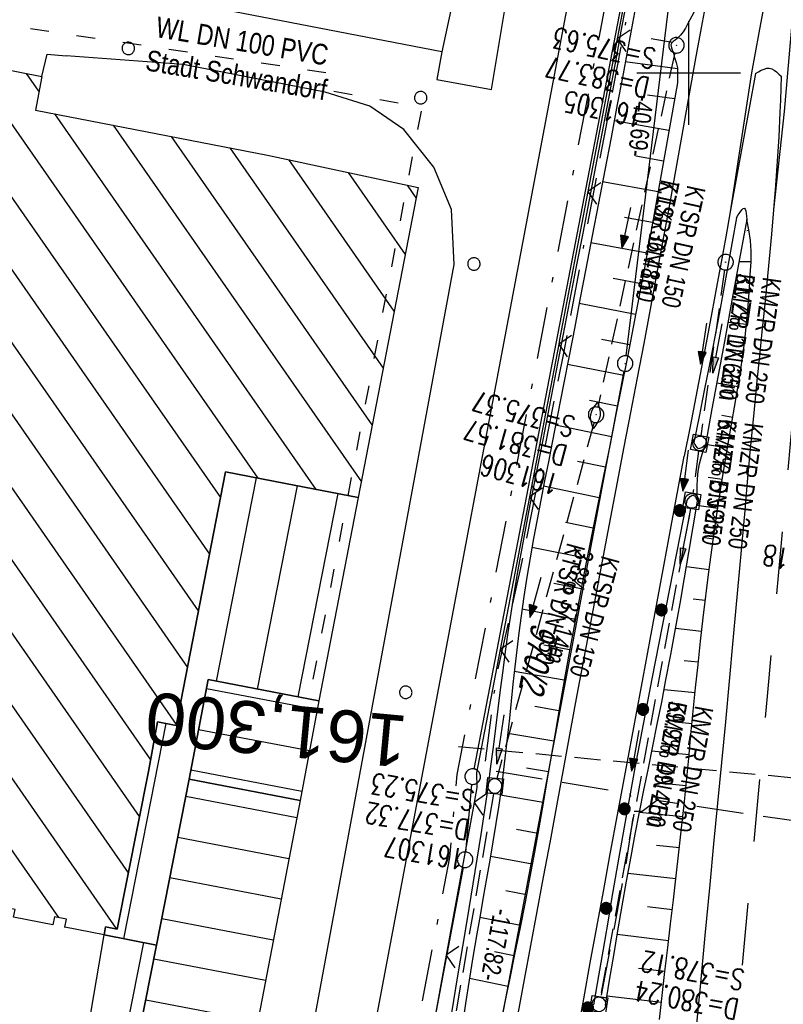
# Model space of a CAD drawing. Extents: x 510932 to 511602, y 463659 to 464636.
# Tile 33 of 81: x 511235 to 511309, y 464210 to 464305. Entities that reach past the tile are written whole.
import ezdxf
from ezdxf.enums import TextEntityAlignment as Align

# ---------------------------------------------------------------- set-up
doc = ezdxf.new("R2010")
doc.units = 0
doc.header["$LTSCALE"] = 10
doc.header["$MEASUREMENT"] = 0
for name, pattern in [('ACAD_ISO03W100', [30, 12, -18]), ('ACAD_ISO16W100', [73, 15, -6.5, 15, -6.5, 15, -7, 1, -7]), ('AUSGEZOGEN', [0]), ('LT00', [0]), ('LT02', [0.4, 0.2, -0.2]), ('LT08', [0.42, 0.2, -0.1, 0.02, -0.1]), ('LT17', [0.15, 0.1, -0.05]), ('STRICHLINIE2', [0.375, 0.25, -0.125])]:
    doc.linetypes.add(name, pattern=pattern)
doc.layers.get('0').update_dxf_attribs({"linetype": 'LT00'})
for name, color, linetype in [('--EK_FBR', 1, 'LT00'), ('--EK_Halt-Pfeil', 4, 'LT00'), ('--EK_Haltung', 7, 'STRICHLINIE2'), ('--EK_Haltung-Text', 140, 'LT00'), ('--EK_Schacht-Text', 5, 'LT00'), ('--EK_ST-93-1', 30, 'LT17'), ('--EL_DFK_AB_L', 21, 'LT00'), ('--EL_DFK_AB_P', 7, 'LT00'), ('--EL_Halt-Pfeil', 4, 'LT00'), ('--EL_Haltung', 182, 'STRICHLINIE2'), ('--EL_Haltung-Text', 182, 'LT00'), ('ABSTAND', 8, 'LT00'), ('BAB-KABEL', 220, 'ACAD_ISO16W100'), ('DFK_AB_L', 21, 'LT00'), ('DFK_AB_P', 7, 'LT00'), ('DFK_BEB_SCHR', 254, 'LT00'), ('DFK_BEBAUUNG', 250, 'LT00'), ('DFK_FLUR_NR', 250, 'LT00'), ('DFK_GZPKT', 250, 'LT00'), ('DFK_KATASTER', 250, 'LT00'), ('DFK_TOPO-ANL', 252, 'LT00'), ('DFK_VERMPKT', 252, 'LT00'), ('GEMEINDEGRENZE', 3, 'LT08'), ('PFEIL', 140, 'AUSGEZOGEN'), ('V104_AFBR_BAB', 250, 'LT00'), ('V104_BGL', 142, 'LT00'), ('V104_BOESCH', 250, 'LT00'), ('V104_BOSCHUNG', 250, 'LT00'), ('V104_GRABEN', 250, 'LT00'), ('V104_KA_MULD', 182, 'LT00'), ('V104_KA_PRUF', 182, 'LT00'), ('V104_LD_MARK', 250, 'LT00'), ('V104_LG_MARK', 250, 'LT02'), ('V104_RASTER', 250, 'LT00'), ('V104_ZAUN', 40, 'LT00'), ('WASSERLTG', 130, 'ACAD_ISO03W100'), ('WASSERLTG_TEXT', 130, 'Continuous')]:
    doc.layers.add(name, color=color, linetype=linetype)
doc.styles.add('Beschrift', font='ARIAL.TTF')
doc.styles.add('Haltungsbeschriftung', font='ARIAL.TTF', dxfattribs={"width": 0.75})
doc.styles.add('schachtbeschriftung', font='romans.shx', dxfattribs={"width": 0.75, "height": 2})
doc.styles.get("Standard").update_dxf_attribs({"font": 'ARIAL.TTF'})
doc.styles.add('Versorgungsltg', font='ARIAL.TTF', dxfattribs={"width": 0.8, "height": 2})

# ---------------------------------------------------------------- blocks, each defined once
blk = doc.blocks.new('SYMB7010')
at = {"color": 0, "linetype": 'ByBlock'}
for points in [[(-0.031408, 0.499213), (-0.093728, 0.49134), (-0.15457, 0.475719), (-0.212975, 0.452595), (-0.268021, 0.422333), (-0.31884, 0.385411), (-0.36463, 0.342411), (-0.40467, 0.29401), (-0.438329, 0.240973), (-0.465074, 0.184136), (-0.484486, 0.124395), (-0.496256, 0.062692), (-0.5002, 0)], [(-0.5002, 0), (-0.496256, -0.062692), (-0.484486, -0.124395), (-0.465075, -0.184136), (-0.438329, -0.240973), (-0.404671, -0.29401), (-0.36463, -0.342411), (-0.31884, -0.385411), (-0.268021, -0.422333), (-0.212975, -0.452595), (-0.154571, -0.475719), (-0.093728, -0.49134), (-0.031408, -0.499213), (0.031408, -0.499213)], [(0.5002, 0), (0.496256, 0.062692), (0.484485, 0.124395), (0.465074, 0.184136), (0.438329, 0.240973), (0.40467, 0.29401), (0.36463, 0.342411), (0.31884, 0.385411), (0.268021, 0.422333), (0.212975, 0.452595), (0.15457, 0.475719), (0.093728, 0.49134), (0.031408, 0.499213), (-0.031408, 0.499213)], [(0.031408, -0.499213), (0.093728, -0.491341), (0.15457, -0.475719), (0.212975, -0.452595), (0.268021, -0.422333), (0.31884, -0.385411), (0.36463, -0.342411), (0.404671, -0.294011), (0.438329, -0.240974), (0.465075, -0.184136), (0.484486, -0.124395), (0.496256, -0.062692), (0.500201, 0)]]:
    blk.add_lwpolyline(points, dxfattribs=at)
blk = doc.blocks.new('SYMB0003')
at = {"color": 0, "linetype": 'ByBlock'}
for p, q in [((-0.015712, 0), (0.010166, 0.012015)), ((0, -0.021257), (-0.015712, 0)), ((0.010166, 0.012015), (0, -0.021257))]:
    blk.add_line(p, q, dxfattribs=at)
for points in [[(-0.031395, 0.499013), (-0.093691, 0.491144), (-0.154509, 0.475528), (-0.21289, 0.452414), (-0.267913, 0.422164), (-0.318712, 0.385257), (-0.364484, 0.342274), (-0.404509, 0.293893), (-0.438154, 0.240877), (-0.464888, 0.184062), (-0.484292, 0.124345), (-0.496058, 0.062667), (-0.5, 0)], [(-0.5, 0), (-0.496058, -0.062667), (-0.484292, -0.124345), (-0.464888, -0.184062), (-0.438154, -0.240877), (-0.404509, -0.293893), (-0.364485, -0.342274), (-0.318712, -0.385257), (-0.267914, -0.422164), (-0.21289, -0.452414), (-0.154509, -0.475529), (-0.093691, -0.491144), (-0.031395, -0.499014), (0.031395, -0.499014)], [(0.5, 0), (0.496057, 0.062667), (0.484292, 0.124345), (0.464888, 0.184062), (0.438153, 0.240877), (0.404509, 0.293893), (0.364484, 0.342274), (0.318712, 0.385257), (0.267913, 0.422164), (0.21289, 0.452414), (0.154509, 0.475528), (0.093691, 0.491144), (0.031395, 0.499013), (-0.031395, 0.499013)], [(0.031395, -0.499014), (0.093691, -0.491144), (0.154509, -0.475529), (0.21289, -0.452414), (0.267914, -0.422164), (0.318712, -0.385257), (0.364485, -0.342274), (0.404509, -0.293893), (0.438154, -0.240877), (0.464889, -0.184062), (0.484292, -0.124345), (0.496058, -0.062667), (0.5, 0)]]:
    blk.add_lwpolyline(points, dxfattribs=at)
blk = doc.blocks.new('Pfreil3')
at = {"layer": 'PFEIL'}
blk.add_hatch(color=256, dxfattribs=at).paths.add_polyline_path([(-1.549, 0.273), (-1.549, -0.273), (0, 0)])
for p, q in [((-1.549, 0), (-4.831, 0)), ((-1.549, -0.273), (-1.549, 0.273)), ((-1.549, 0.273), (0, 0)), ((0, 0), (-1.549, -0.273))]:
    blk.add_line(p, q, dxfattribs=at)
blk = doc.blocks.new('SYMB0024')
at = {"color": 0, "linetype": 'ByBlock'}
for p, q in [((-0.5, 0.5), (0, 0)), ((0, 0), (0.5, 0.5))]:
    blk.add_line(p, q, dxfattribs=at)
blk = doc.blocks.new('SYMB0031')
at = {"color": 0, "linetype": 'ByBlock'}
for p, q in [((-0.488994, -0.094378), (-0.488994, 0.094378)), ((-0.468994, -0.167624), (-0.468994, 0.167624)), ((-0.448994, -0.219437), (-0.448994, 0.219437)), ((-0.428994, -0.252911), (-0.428994, 0.252911)), ((-0.408994, -0.286386), (-0.408994, 0.286386)), ((-0.388994, -0.311651), (-0.388994, 0.311651)), ((-0.368994, -0.334543), (-0.368994, 0.334543)), ((-0.348993, -0.357434), (-0.348994, 0.357434)), ((-0.328993, -0.374586), (-0.328994, 0.374586)), ((-0.308993, -0.390535), (-0.308994, 0.390535)), ((-0.288993, -0.406485), (-0.288994, 0.406485)), ((-0.268993, -0.42076), (-0.268994, 0.42076)), ((-0.248994, -0.431522), (-0.248994, 0.431523)), ((-0.228994, -0.442285), (-0.228994, 0.442285)), ((-0.208994, -0.453047), (-0.208994, 0.453047)), ((-0.188993, -0.462207), (-0.188994, 0.462207)), ((-0.168994, -0.468705), (-0.168994, 0.468705)), ((-0.148994, -0.475204), (-0.148994, 0.475204)), ((-0.128994, -0.481702), (-0.128994, 0.481702)), ((-0.108994, -0.487771), (-0.108994, 0.487771)), ((-0.088993, -0.49048), (-0.088994, 0.49048)), ((-0.068994, -0.493189), (-0.068994, 0.493189)), ((-0.048994, -0.495898), (-0.048994, 0.495898)), ((-0.028994, -0.498608), (-0.028994, 0.498608)), ((-0.008994, -0.498893), (-0.008994, 0.498893)), ((0.011006, -0.497995), (0.011006, 0.497995)), ((0.031006, -0.497096), (0.031006, 0.497096)), ((0.051006, -0.496198), (0.051006, 0.496198)), ((0.071006, -0.494587), (0.071006, 0.494587)), ((0.091006, -0.490022), (0.091006, 0.490022)), ((0.111006, -0.485457), (0.111006, 0.485457)), ((0.131006, -0.480892), (0.131006, 0.480892)), ((0.151006, -0.476327), (0.151006, 0.476328)), ((0.171006, -0.468476), (0.171006, 0.468477)), ((0.191006, -0.459928), (0.191006, 0.459928)), ((0.211006, -0.45138), (0.211006, 0.45138)), ((0.231006, -0.442831), (0.231006, 0.442831)), ((0.251007, -0.431009), (0.251006, 0.431009)), ((0.271006, -0.417807), (0.271006, 0.417807)), ((0.291007, -0.404605), (0.291006, 0.404605)), ((0.311006, -0.391403), (0.311006, 0.391403)), ((0.331006, -0.372499), (0.331006, 0.3725)), ((0.351007, -0.353377), (0.351006, 0.353378)), ((0.371006, -0.334256), (0.371006, 0.334256)), ((0.391006, -0.309052), (0.391006, 0.309052)), ((0.411006, -0.281524), (0.411006, 0.281524)), ((0.431006, -0.252748), (0.431006, 0.252749)), ((0.451006, -0.211218), (0.451006, 0.211219)), ((0.471006, -0.165218), (0.471006, 0.165219)), ((0.491006, -0.09275), (0.491006, 0.092751))]:
    blk.add_line(p, q, dxfattribs=at)
for points in [[(-0.031395, 0.499013), (-0.093691, 0.491144), (-0.154509, 0.475528), (-0.21289, 0.452414), (-0.267913, 0.422164), (-0.318712, 0.385257), (-0.364484, 0.342274), (-0.404509, 0.293893), (-0.438154, 0.240877), (-0.464888, 0.184062), (-0.484292, 0.124345), (-0.496058, 0.062667), (-0.5, 0)], [(-0.5, 0), (-0.496058, -0.062667), (-0.484292, -0.124345), (-0.464888, -0.184062), (-0.438154, -0.240877), (-0.404509, -0.293893), (-0.364485, -0.342274), (-0.318712, -0.385257), (-0.267914, -0.422164), (-0.21289, -0.452414), (-0.154509, -0.475529), (-0.093691, -0.491144), (-0.031395, -0.499014), (0.031395, -0.499014)], [(0.5, 0), (0.496057, 0.062667), (0.484292, 0.124345), (0.464888, 0.184062), (0.438153, 0.240877), (0.404509, 0.293893), (0.364484, 0.342274), (0.318712, 0.385257), (0.267913, 0.422164), (0.21289, 0.452414), (0.154509, 0.475528), (0.093691, 0.491144), (0.031395, 0.499013), (-0.031395, 0.499013)], [(0.031395, -0.499014), (0.093691, -0.491144), (0.154509, -0.475529), (0.21289, -0.452414), (0.267914, -0.422164), (0.318712, -0.385257), (0.364485, -0.342274), (0.404509, -0.293893), (0.438154, -0.240877), (0.464889, -0.184062), (0.484292, -0.124345), (0.496058, -0.062667), (0.5, 0)]]:
    blk.add_lwpolyline(points, dxfattribs=at)
blk = doc.blocks.new('SYMB1210')
at = {"color": 0, "linetype": 'ByBlock'}
blk.add_line((0.018815, -0.179014), (0.055623, -0.17119), dxfattribs=at)
for points in [[(-0.2, -0.2), (-0.2, 0.2), (0.2, 0.2), (0.2, -0.2), (-0.2, -0.2)], [(0.018815, 0.179014), (-0.018815, 0.179014), (-0.055623, 0.17119), (-0.09, 0.155885), (-0.120444, 0.133766), (-0.145623, 0.105801), (-0.164438, 0.073213), (-0.176067, 0.037424), (-0.18, 0)], [(-0.18, 0), (-0.176067, -0.037424), (-0.164438, -0.073213), (-0.145623, -0.105801), (-0.120444, -0.133766), (-0.09, -0.155885), (-0.055623, -0.17119), (-0.018815, -0.179014), (0.018815, -0.179014)], [(0.18, 0), (0.176067, 0.037424), (0.164438, 0.073213), (0.145623, 0.105801), (0.120444, 0.133766), (0.09, 0.155885), (0.055623, 0.17119), (0.018815, 0.179014)], [(0.055623, -0.17119), (0.09, -0.155885), (0.120444, -0.133766), (0.145623, -0.105801), (0.164438, -0.073213), (0.176067, -0.037424), (0.18, 0)]]:
    blk.add_lwpolyline(points, dxfattribs=at)
blk = doc.blocks.new('SYMB0070')
at = {"color": 0, "linetype": 'ByBlock'}
for p, q in [((-0.5, 0), (0.2, 0)), ((0.5, 0), (0.2, 0.1)), ((0.2, 0.1), (0.2, 0)), ((0.468, 0), (0.21, 0.086)), ((0.21, 0.086), (0.21, -0.086)), ((0.21, -0.086), (0.468, 0)), ((0.22, -0.072), (0.437, 0)), ((0.23, -0.058), (0.405, 0)), ((0.24, -0.045), (0.374, 0)), ((0.342, 0), (0.25, 0.031)), ((0.25, 0.031), (0.25, -0.031)), ((0.25, -0.031), (0.342, 0)), ((0.26, -0.017), (0.31, 0)), ((0.27, -0.003), (0.279, 0))]:
    blk.add_line(p, q, dxfattribs=at)
for points in [[(0.2, 0), (0.2, -0.1), (0.5, 0)], [(0.437, 0), (0.22, 0.072), (0.22, -0.072)], [(0.405, 0), (0.23, 0.058), (0.23, -0.058)], [(0.374, 0), (0.24, 0.045), (0.24, -0.045)], [(0.31, 0), (0.26, 0.017), (0.26, -0.017)], [(0.279, 0), (0.27, 0.003), (0.27, -0.003)]]:
    blk.add_lwpolyline(points, dxfattribs=at)

msp = doc.modelspace()

# ---------------------------------------------------------------- linework, layer by layer
at = {"layer": '--EK_FBR'}
for points in [[(511301.784, 464307.485), (511301.203, 464304.358), (511300.629, 464301.23), (511300.105, 464298.337), (511299.587, 464295.443), (511299.071, 464292.548), (511298.555, 464289.653), (511298.036, 464286.759), (511297.512, 464283.866), (511296.901, 464280.539), (511296.281, 464277.214), (511295.654, 464273.89), (511295.023, 464270.567), (511294.388, 464267.245), (511293.751, 464263.923), (511292.969, 464259.844), (511292.189, 464255.764), (511291.412, 464251.684), (511290.64, 464247.602), (511289.874, 464243.52), (511289.219, 464239.998), (511288.568, 464236.476), (511287.919, 464232.953), (511287.271, 464229.43), (511286.621, 464225.908), (511285.968, 464222.386), (511285.353, 464219.093), (511284.736, 464215.8), (511284.119, 464212.507), (511283.504, 464209.213)], [(511306.449, 464299.938), (511306.72, 464300.105), (511306.989, 464300.257), (511307.254, 464300.376), (511307.514, 464300.448), (511307.767, 464300.456), (511308.007, 464300.392), (511308.24, 464300.266), (511308.467, 464300.095), (511308.691, 464299.892), (511308.914, 464299.675)], [(511306.449, 464299.938), (511305.834, 464296.605), (511305.221, 464293.271), (511304.609, 464289.937), (511304, 464286.603)], [(511308.914, 464299.675), (511308.876, 464298.516), (511308.835, 464297.357), (511308.789, 464296.198), (511308.674, 464293.84), (511308.531, 464291.485), (511308.364, 464289.13), (511308.177, 464286.777)], [(511304, 464286.603), (511303.558, 464284.174), (511303.116, 464281.745), (511302.673, 464279.316), (511302.226, 464276.888), (511301.773, 464274.461), (511301.229, 464271.595), (511300.678, 464268.73), (511300.122, 464265.866), (511299.563, 464263.003)], [(511308.177, 464286.777), (511307.972, 464284.425), (511307.753, 464282.074), (511307.523, 464279.723), (511307.287, 464277.373), (511307.047, 464275.024), (511306.806, 464272.674), (511306.569, 464270.324), (511306.262, 464267.188), (511305.964, 464264.051), (511305.674, 464260.915), (511305.39, 464257.778), (511305.108, 464254.64), (511304.828, 464251.503), (511304.547, 464248.366), (511304.262, 464245.229), (511303.899, 464241.302), (511303.529, 464237.375), (511303.154, 464233.448), (511302.776, 464229.522), (511302.397, 464225.595), (511302.019, 464221.669), (511301.549, 464216.762), (511301.082, 464211.854), (511300.615, 464206.947)], [(511289.299, 464207.517), (511289.875, 464210.664), (511290.505, 464214.108), (511291.135, 464217.553), (511291.767, 464220.997), (511292.401, 464224.44), (511293.198, 464228.747), (511293.998, 464233.053), (511294.798, 464237.359), (511295.598, 464241.665), (511296.274, 464245.313), (511296.948, 464248.962), (511297.624, 464252.61), (511298.301, 464256.258), (511298.982, 464259.906), (511299.272, 464261.455), (511299.563, 464263.003)]]:
    msp.add_lwpolyline(points, dxfattribs=at)
at = {"layer": '--EK_Haltung'}
for p, q in [((511298.655, 464301.93), (511291.223, 464267.745)), ((511303.446, 464280.99), (511301.156, 464264.988)), ((511290.867, 464266.288), (511281.489, 464231.909)), ((511300.949, 464263.503), (511300.396, 464259.446)), ((511300.159, 464257.965), (511291.467, 464210.854)), ((511281.165, 464230.446), (511270.707, 464169.702))]:
    msp.add_line(p, q, dxfattribs=at)
at = {"layer": '--EK_ST-93-1', "ltscale": 2.5}
msp.add_line((511317.611, 464231.258), (511277.774, 464234.973), dxfattribs=at)
at = {"layer": '--EL_DFK_AB_L'}
for p, q in [((511293.951, 464272.694), (511298.709, 464311.595)), ((511293.721, 464271.213), (511272.169, 464156.907))]:
    msp.add_line(p, q, dxfattribs=at)
at = {"layer": '--EL_Haltung'}
for p, q in [((511298.655, 464301.93), (511291.223, 464267.745)), ((511303.446, 464280.99), (511301.156, 464264.988)), ((511290.867, 464266.288), (511281.489, 464231.909)), ((511300.949, 464263.503), (511300.396, 464259.446)), ((511300.159, 464257.965), (511291.467, 464210.854)), ((511281.165, 464230.446), (511270.707, 464169.702))]:
    msp.add_line(p, q, dxfattribs=at)
at = {"layer": 'BAB-KABEL', "ltscale": 0.03, "flags": 128}
for points in [[(511317.465, 464607.329), (511317.473, 464606.228), (511316.723, 464592.274), (511316.629, 464590.682), (511316.534, 464580.247), (511316.816, 464565.638), (511316.264, 464552.985), (511315.796, 464537.2), (511315.445, 464531.469), (511315.327, 464529.598), (511314.626, 464523.401), (511311.802, 464485.481), (511308.492, 464450.379), (511305.835, 464420.717), (511305.165, 464407.759), (511306.652, 464404.454), (511304.998, 464384.959), (511303.841, 464369.925), (511300.645, 464352.334), (511298.282, 464339.432), (511296.682, 464319.532), (511291.988, 464294.764), (511287.949, 464273.112), (511283.781, 464252.255), (511281.435, 464241.806), (511280.264, 464232.828), (511294.327, 464230.457), (511294.717, 464228.766), (511293.726, 464222.49), (511287.744, 464190.703), (511285.096, 464177.547), (511281.462, 464159.476), (511275.729, 464140.751), (511269.413, 464120.985), (511266.044, 464112.943), (511255.375, 464088.861), (511267.408, 464079.396), (511265.737, 464047.875), (511262.919, 464020.572), (511259.715, 463994.299), (511255.362, 463960.849), (511252.282, 463940.059), (511247.673, 463921.512), (511241.775, 463907.503), (511231.564, 463882.874), (511247.706, 463873.301), (511242.799, 463840.155), (511239.518, 463814.195), (511229.003, 463807.426), (511220.359, 463795.988), (511228.062, 463774.69), (511221.047, 463738.687), (511215.668, 463709.215), (511211.017, 463688.301)], [(511294.717, 464228.766), (511295.5, 464228.766), (511296.931, 464229.807), (511332.093, 464224.602), (511332.287, 464227.947)]]:
    msp.add_lwpolyline(points, dxfattribs=at)
at = {"layer": 'DFK_AB_L'}
for p, q in [((511293.951, 464272.694), (511298.709, 464311.595)), ((511293.721, 464271.213), (511272.169, 464156.907))]:
    msp.add_line(p, q, dxfattribs=at)
at = {"layer": 'DFK_BEB_SCHR'}
for p, q in [((511177.196, 464307.64), (511239.212, 464218.488)), ((511244.853, 464217.384), (511182.544, 464306.957)), ((511188.174, 464305.868), (511245.951, 464222.809)), ((511247.035, 464228.255), (511193.804, 464304.779)), ((511199.434, 464303.689), (511248.103, 464233.724)), ((511250.603, 464237.136), (511205.065, 464302.6)), ((511210.696, 464301.51), (511251.668, 464242.61)), ((511252.733, 464248.083), (511216.326, 464300.421)), ((511230.834, 464300.578), (511258.444, 464260.887)), ((511221.956, 464299.331), (511253.797, 464253.557)), ((511237.334, 464298.239), (511236.147, 464299.944)), ((511254.862, 464259.031), (511227.587, 464298.241)), ((511264.069, 464259.805), (511238.858, 464296.047)), ((511244.491, 464294.954), (511268.424, 464260.549)), ((511269.483, 464266.031), (511250.123, 464293.861)), ((511255.756, 464292.769), (511270.542, 464271.514)), ((511271.601, 464276.996), (511261.422, 464291.628)), ((511267.149, 464290.4), (511272.66, 464282.478)), ((511273.719, 464287.96), (511272.876, 464289.172)), ((511254.464, 464241.312), (511258.32, 464260.911)), ((511262.248, 464260.153), (511258.39, 464240.547)), ((511262.317, 464239.783), (511266.177, 464259.403)), ((511264.166, 464238.528), (511253.48, 464240.578)), ((511249.581, 464237.212), (511245.496, 464216.447)), ((511252.733, 464236.648), (511263.42, 464234.598)), ((511262.675, 464230.669), (511251.986, 464232.719)), ((511262.19, 464228.13), (511251.494, 464230.19)), ((511250.722, 464226.265), (511261.437, 464224.201)), ((511260.684, 464220.273), (511249.949, 464222.341)), ((511239.846, 464217.576), (511239.868, 464217.544)), ((511249.177, 464218.415), (511259.931, 464216.344)), ((511247.412, 464216.08), (511239.796, 464177.334)), ((511259.178, 464212.416), (511248.406, 464214.491)), ((511247.635, 464210.565), (511258.425, 464208.487))]:
    msp.add_line(p, q, dxfattribs=at)
at = {"layer": 'DFK_BEBAUUNG'}
for points in [[(511230.91, 464300.97), (511237.6, 464299.66), (511236.99, 464296.41), (511259.36, 464292.07), (511273.91, 464288.95), (511268.13, 464259.03), (511261.11, 464260.369), (511255.34, 464261.489), (511250.58, 464237.02), (511248.76, 464237.37), (511247.9, 464232.6), (511244.87, 464217.38), (511243.75, 464217.59)], [(511251.82, 464231.85), (511248.67, 464215.839), (511243.61, 464216.81), (511243.75, 464217.59), (511244.87, 464217.38), (511247.9, 464232.6), (511248.76, 464237.37), (511250.58, 464237.02), (511255.34, 464261.489), (511261.11, 464260.369), (511268.13, 464259.03), (511264.33, 464239.39), (511253.65, 464241.47), (511251.82, 464231.85)], [(511262.51, 464229.8), (511251.82, 464231.85), (511253.65, 464241.47), (511264.33, 464239.39), (511262.51, 464229.8)], [(511255.92, 464195.42), (511245.07, 464197.51), (511247.01, 464207.38), (511248.67, 464215.839), (511251.82, 464231.85), (511262.51, 464229.8), (511255.92, 464195.42)], [(511243.75, 464217.59), (511243.61, 464216.81), (511239.84, 464217.55), (511240, 464218.33), (511238.85, 464218.56), (511238.69, 464217.78), (511234.89, 464218.52), (511235.04, 464219.28), (511231.34, 464219.99), (511231.19, 464219.199), (511227.65, 464219.89), (511227.8, 464220.68), (511226.44, 464220.94), (511226.29, 464220.15), (511222.74, 464220.839), (511222.9, 464221.63), (511221.55, 464221.89), (511221.4, 464221.099), (511217.87, 464221.78), (511217.98, 464222.54), (511217.14, 464222.7), (511216.68, 464220.18), (511211.46, 464221.19), (511209.07, 464208.86)], [(511247.01, 464207.38), (511245.07, 464197.51), (511242.99, 464186.699), (511253.69, 464184.63), (511251.75, 464174.83), (511240.72, 464176.799), (511237.16, 464178.859), (511243.61, 464216.81), (511248.67, 464215.839), (511247.01, 464207.38)]]:
    msp.add_lwpolyline(points, dxfattribs=at)
at = {"layer": 'DFK_KATASTER'}
for p, q in [((511279.302, 464232.826), (511294.505, 464311.781)), ((511278.498, 464224.816), (511279.092, 464231.343)), ((511266.39, 464160.417), (511278.291, 464223.333))]:
    msp.add_line(p, q, dxfattribs=at)
at = {"layer": 'DFK_TOPO-ANL'}
for p, q in [((511289.16, 464311.19), (511260.78, 464160.82)), ((511280.97, 464298.39), (511283.14, 464311.45)), ((511276.18, 464302.03), (511250.7, 464306.959)), ((511277.24, 464306.97), (511276.18, 464302.03)), ((511237.6, 464299.66), (511238.14, 464301.82)), ((511238.14, 464301.82), (511239.96, 464301.64)), ((511251.24, 464300.81), (511239.96, 464301.64)), ((511276.18, 464302.03), (511275.7, 464299.379)), ((511264.93, 464298.15), (511251.24, 464300.81)), ((511275.7, 464299.379), (511280.97, 464298.39)), ((511269.25, 464296.78), (511264.93, 464298.15)), ((511272.51, 464294.53), (511269.25, 464296.78)), ((511275.42, 464290.91), (511272.51, 464294.53)), ((511277.11, 464286.81), (511275.42, 464290.91)), ((511277.37, 464281.509), (511277.11, 464286.81)), ((511255.1, 464160.98), (511277.37, 464281.509))]:
    msp.add_line(p, q, dxfattribs=at)
at = {"layer": 'GEMEINDEGRENZE', "ltscale": 2.5, "flags": 128}
msp.add_lwpolyline([(510955.418, 463956.46), (510984.643, 463964.401), (511022.61, 463976.051), (511115.765, 464006.067), (511125.119, 464006.189), (511127.972, 464006.232), (511141.821, 464068.669), (511147.251, 464110.787), (511145.826, 464126.184), (511140.364, 464140.309), (511125.905, 464157.166), (511130.198, 464162.429), (511147.669, 464187.979), (511163.304, 464175.908), (511220.322, 464139.483), (511221.496, 464133.768), (511224.292, 464132.831), (511228.083, 464132.209), (511231.987, 464131.836), (511235.827, 464131.654), (511239.611, 464132.102), (511243.389, 464132.873), (511247.049, 464134.051), (511250.592, 464135.658), (511254.009, 464137.449), (511257.11, 464139.688), (511260.042, 464142.214), (511262.731, 464144.97), (511265.043, 464148.031), (511267.093, 464151.319), (511268.83, 464154.726), (511269.658, 464157.276), (511264.514, 464158.57), (511276.943, 464224.277), (511277.673, 464232.3), (511293.146, 464312.658), (511294.667, 464320.83), (511298.569, 464352.138), (511300.855, 464378.237), (511302.403, 464397.081), (511302.932, 464407.141), (511302.953, 464407.635), (511306.996, 464455.436), (511309.133, 464480.689), (511312.442, 464550.532), (511314.022, 464582.963), (511327.222, 464590.538), (511358.906, 464589.094), (511362.89, 464579.068), (511451.194, 464578.849), (511502.173, 464571.933), (511508.943, 464570.82), (511599.854, 464555.961)], dxfattribs=at)
at = {"layer": 'V104_AFBR_BAB'}
for points in [[(511301.784, 464307.485), (511301.203, 464304.358), (511300.629, 464301.23), (511300.105, 464298.337), (511299.587, 464295.443), (511299.071, 464292.548), (511298.555, 464289.653), (511298.036, 464286.759), (511297.512, 464283.866), (511296.901, 464280.539), (511296.281, 464277.214), (511295.654, 464273.89), (511295.023, 464270.567), (511294.388, 464267.245), (511293.751, 464263.923), (511292.969, 464259.844), (511292.189, 464255.764), (511291.412, 464251.684), (511290.64, 464247.602), (511289.874, 464243.52), (511289.219, 464239.998), (511288.568, 464236.476), (511287.919, 464232.953), (511287.271, 464229.43), (511286.621, 464225.908), (511285.968, 464222.386), (511285.353, 464219.093), (511284.736, 464215.8), (511284.119, 464212.507), (511283.504, 464209.213)], [(511306.449, 464299.938), (511306.72, 464300.105), (511306.989, 464300.257), (511307.254, 464300.376), (511307.514, 464300.448), (511307.767, 464300.456), (511308.007, 464300.392), (511308.24, 464300.266), (511308.467, 464300.095), (511308.691, 464299.892), (511308.914, 464299.675)], [(511306.449, 464299.938), (511305.834, 464296.605), (511305.221, 464293.271), (511304.609, 464289.937), (511304, 464286.603)], [(511308.914, 464299.675), (511308.876, 464298.516), (511308.835, 464297.357), (511308.789, 464296.198), (511308.674, 464293.84), (511308.531, 464291.485), (511308.364, 464289.13), (511308.177, 464286.777)], [(511308.177, 464286.777), (511307.972, 464284.425), (511307.753, 464282.074), (511307.523, 464279.723), (511307.287, 464277.373), (511307.047, 464275.024), (511306.806, 464272.674), (511306.569, 464270.324), (511306.262, 464267.188), (511305.964, 464264.051), (511305.674, 464260.915), (511305.39, 464257.778), (511305.108, 464254.64), (511304.828, 464251.503), (511304.547, 464248.366), (511304.262, 464245.229), (511303.899, 464241.302), (511303.529, 464237.375), (511303.154, 464233.448), (511302.776, 464229.522), (511302.397, 464225.595), (511302.019, 464221.669), (511301.549, 464216.762), (511301.082, 464211.854), (511300.615, 464206.947)]]:
    msp.add_lwpolyline(points, dxfattribs=at)
at = {"layer": 'V104_AFBR_BAB', "color": 2}
msp.add_lwpolyline([(511304, 464286.603), (511303.558, 464284.174), (511303.116, 464281.745), (511302.673, 464279.316), (511302.226, 464276.888), (511301.773, 464274.461), (511301.229, 464271.595), (511300.678, 464268.73), (511300.122, 464265.866), (511299.563, 464263.003)], dxfattribs=at)
at = {"layer": 'V104_BGL'}
msp.add_lwpolyline([(511289.299, 464207.517), (511289.875, 464210.664), (511290.505, 464214.108), (511291.135, 464217.553), (511291.767, 464220.997), (511292.401, 464224.44), (511293.198, 464228.747), (511293.998, 464233.053), (511294.798, 464237.359), (511295.598, 464241.665), (511296.274, 464245.313), (511296.948, 464248.962), (511297.624, 464252.61), (511298.301, 464256.258), (511298.982, 464259.906), (511299.272, 464261.455), (511299.563, 464263.003)], dxfattribs=at)
at = {"layer": 'V104_BOESCH'}
for points in [[(511300.511, 464305.882), (511299.868, 464304.695), (511299.667, 464304.323), (511299.451, 464303.968), (511299.206, 464303.646), (511299.046, 464303.48), (511298.869, 464303.323), (511298.674, 464303.167), (511298.504, 464303.032), (511298.36, 464302.886), (511298.282, 464302.722), (511298.288, 464302.569), (511298.339, 464302.406), (511298.407, 464302.241), (511298.498, 464301.99), (511298.57, 464301.745), (511298.634, 464301.501), (511298.771, 464300.997), (511298.914, 464300.486), (511298.912, 464299.048), (511296.234, 464284.048), (511295.714, 464281.18), (511295.181, 464278.314), (511294.636, 464275.451), (511294.08, 464272.589), (511293.517, 464269.729), (511292.948, 464266.87), (511292.374, 464264.012), (511291.79, 464261.117), (511291.207, 464258.221), (511290.628, 464255.325), (511290.055, 464252.428), (511289.491, 464249.529), (511288.941, 464246.627), (511288.406, 464243.723), (511287.984, 464241.358), (511287.571, 464238.992), (511287.164, 464236.624), (511286.76, 464234.256), (511286.357, 464231.888), (511285.949, 464229.521), (511285.536, 464227.154), (511285.113, 464224.79), (511284.677, 464222.428), (511284.209, 464219.979), (511283.728, 464217.532), (511283.237, 464215.087), (511282.74, 464212.643), (511282.24, 464210.2), (511281.742, 464207.756)], [(511297.183, 464208.668), (511297.438, 464210.977), (511297.701, 464213.284), (511297.971, 464215.59), (511298.243, 464217.897), (511298.516, 464220.203), (511298.785, 464222.509), (511299.049, 464224.817), (511299.303, 464227.125), (511299.54, 464229.379), (511299.769, 464231.634), (511299.992, 464233.889), (511300.213, 464236.145), (511300.434, 464238.401), (511300.659, 464240.656), (511300.89, 464242.91), (511301.131, 464245.163), (511301.385, 464247.415), (511301.934, 464251.868), (511302.545, 464256.314), (511303.22, 464260.751), (511303.96, 464265.18), (511304.187, 464266.469), (511304.415, 464267.758), (511304.64, 464269.048), (511304.856, 464270.338), (511305.06, 464271.63), (511305.247, 464272.924), (511305.412, 464274.22), (511305.548, 464275.473), (511305.663, 464276.728), (511305.762, 464277.985), (511305.848, 464279.243), (511305.927, 464280.503), (511306.001, 464281.763), (511306.01, 464282.796), (511305.944, 464283.828), (511305.803, 464284.851), (511305.588, 464285.862)], [(511290.799, 464265.647), (511290.678, 464266.005), (511290.581, 464266.359), (511290.528, 464266.706), (511290.544, 464267.041), (511290.638, 464267.351), (511290.795, 464267.65), (511290.994, 464267.942), (511291.214, 464268.23)], [(511290.799, 464265.647), (511291.028, 464265.963), (511291.233, 464266.283), (511291.391, 464266.609), (511291.476, 464266.946), (511291.478, 464267.258), (511291.422, 464267.577), (511291.328, 464267.902), (511291.214, 464268.23)], [(511300.853, 464258.663), (511300.824, 464259.144), (511300.802, 464259.625), (511300.795, 464260.107), (511300.825, 464260.834), (511300.907, 464261.557), (511301.041, 464262.271), (511301.16, 464262.746), (511301.297, 464263.215), (511301.446, 464263.682), (511301.601, 464264.147)]]:
    msp.add_lwpolyline(points, dxfattribs=at)
at = {"layer": 'V104_BOSCHUNG'}
for p, q in [((511298.41, 464302.943), (511296.378, 464303.279)), ((511298.914, 464300.409), (511293.87, 464301.061)), ((511298.638, 464297.502), (511296.027, 464297.852)), ((511298.088, 464294.433), (511292.814, 464295.391)), ((511297.561, 464291.48), (511294.908, 464291.961)), ((511297.034, 464288.526), (511291.69, 464289.497)), ((511296.506, 464285.573), (511293.815, 464286.062)), ((511305.812, 464284.794), (511305.596, 464284.758)), ((511295.977, 464282.62), (511290.555, 464283.605)), ((511306.001, 464281.775), (511304.839, 464281.762)), ((511295.433, 464279.659), (511292.711, 464280.164)), ((511305.814, 464278.727), (511305.059, 464278.786)), ((511294.875, 464276.701), (511289.427, 464277.733)), ((511305.571, 464275.716), (511303.765, 464275.899)), ((511294.306, 464273.745), (511291.585, 464274.271)), ((511305.216, 464272.703), (511304.222, 464272.839)), ((511293.727, 464270.79), (511288.3, 464271.861)), ((511304.753, 464269.716), (511302.689, 464270.046)), ((511293.141, 464267.837), (511290.437, 464268.382)), ((511304.237, 464266.749), (511303.192, 464266.928)), ((511292.55, 464264.885), (511287.161, 464265.992)), ((511303.722, 464263.793), (511301.603, 464264.157)), ((511291.957, 464261.944), (511289.268, 464262.497)), ((511301.883, 464260.983), (511303.23, 464260.806)), ((511291.365, 464259.003), (511285.996, 464260.106)), ((511302.791, 464257.971), (511300.785, 464258.26)), ((511290.777, 464256.072), (511288.1, 464256.611)), ((511302.36, 464255.008), (511301.32, 464255.152)), ((511290.195, 464253.14), (511284.874, 464254.19)), ((511301.957, 464252.042), (511299.772, 464252.331)), ((511289.622, 464250.206), (511286.994, 464250.714)), ((511301.583, 464249.078), (511300.419, 464249.219)), ((511289.062, 464247.269), (511283.909, 464248.245)), ((511301.236, 464246.106), (511298.726, 464246.396)), ((511288.517, 464244.33), (511286.017, 464244.793)), ((511300.914, 464243.137), (511299.547, 464243.281)), ((511287.991, 464241.397), (511283.177, 464242.249)), ((511300.609, 464240.162), (511297.614, 464240.46)), ((511287.478, 464238.452), (511285.169, 464238.851)), ((511300.314, 464237.184), (511298.672, 464237.339)), ((511286.973, 464235.505), (511282.545, 464236.25)), ((511300.022, 464234.198), (511296.435, 464234.537)), ((511286.469, 464232.547), (511284.337, 464232.906)), ((511299.726, 464231.204), (511297.783, 464231.396)), ((511285.96, 464229.581), (511281.813, 464230.299)), ((511299.418, 464228.21), (511295.252, 464228.641)), ((511285.441, 464226.617), (511283.401, 464226.979)), ((511299.093, 464225.209), (511296.888, 464225.457)), ((511284.903, 464223.647), (511280.87, 464224.4)), ((511298.752, 464222.218), (511294.134, 464222.757)), ((511284.346, 464220.69), (511282.35, 464221.072)), ((511298.401, 464219.229), (511296.006, 464219.518)), ((511283.768, 464217.737), (511279.835, 464218.508)), ((511298.049, 464216.25), (511293.102, 464216.848)), ((511283.176, 464214.787), (511281.255, 464215.172)), ((511297.701, 464213.28), (511295.151, 464213.578)), ((511282.575, 464211.838), (511278.859, 464212.602)), ((511297.363, 464210.31), (511292.106, 464210.904))]:
    msp.add_line(p, q, dxfattribs=at)
at = {"layer": 'V104_GRABEN'}
for points in [[(511295.054, 464307.406), (511294.565, 464304.793), (511294.08, 464302.179), (511293.595, 464299.565), (511293.108, 464296.951), (511292.509, 464293.778), (511291.903, 464290.605), (511291.293, 464287.434), (511290.682, 464284.263), (511290.071, 464281.092), (511289.535, 464278.298), (511289, 464275.505), (511288.464, 464272.711), (511287.925, 464269.918), (511287.383, 464267.124), (511286.834, 464264.332), (511286.466, 464262.479), (511286.099, 464260.627), (511285.735, 464258.773), (511285.378, 464256.919), (511285.032, 464255.063), (511284.7, 464253.204), (511284.385, 464251.343), (511284.091, 464249.479), (511283.821, 464247.612), (511283.606, 464245.968), (511283.408, 464244.321), (511283.223, 464242.673), (511283.046, 464241.024), (511282.874, 464239.373), (511282.702, 464237.723), (511282.526, 464236.073), (511282.341, 464234.425), (511282.144, 464232.778), (511281.93, 464231.134), (511281.675, 464229.352), (511281.399, 464227.573), (511281.108, 464225.796), (511280.804, 464224.021), (511280.494, 464222.247), (511280.18, 464220.473), (511279.869, 464218.699), (511279.563, 464216.923), (511279.191, 464214.68), (511278.832, 464212.435), (511278.484, 464210.188), (511278.142, 464207.941)], [(511277.105, 464209.093), (511277.773, 464213.052), (511278.438, 464217.013), (511278.833, 464219.382), (511279.223, 464221.752), (511279.605, 464224.123), (511279.976, 464226.496), (511280.332, 464228.871), (511280.67, 464231.248), (511280.919, 464233.092), (511281.158, 464234.938), (511281.392, 464236.784), (511281.623, 464238.631), (511281.856, 464240.478), (511282.094, 464242.324), (511282.34, 464244.168), (511282.598, 464246.011), (511282.871, 464247.851), (511283.205, 464249.952), (511283.56, 464252.049), (511283.932, 464254.143), (511284.319, 464256.236), (511284.717, 464258.326), (511285.123, 464260.415), (511285.533, 464262.504), (511285.943, 464264.592), (511286.596, 464267.936), (511287.244, 464271.28), (511287.89, 464274.624), (511288.535, 464277.969), (511289.181, 464281.313), (511289.804, 464284.526), (511290.427, 464287.74), (511291.047, 464290.953), (511291.661, 464294.168), (511292.267, 464297.385), (511292.677, 464299.594), (511293.085, 464301.804), (511293.492, 464304.014), (511293.902, 464306.224)], [(511304.591, 464286.013), (511304.773, 464286.304), (511304.949, 464286.569), (511305.111, 464286.781), (511305.253, 464286.913), (511305.368, 464286.939), (511305.445, 464286.855), (511305.5, 464286.684), (511305.539, 464286.446), (511305.566, 464286.165), (511305.588, 464285.862)], [(511304.591, 464286.013), (511304.178, 464283.685), (511303.762, 464281.357), (511303.341, 464279.03), (511302.914, 464276.704), (511302.477, 464274.38), (511301.991, 464271.864), (511301.495, 464269.351), (511300.992, 464266.839), (511300.486, 464264.327)], [(511305.588, 464285.862), (511304.892, 464282.053), (511304.195, 464278.245), (511303.497, 464274.437), (511302.866, 464271.007), (511302.234, 464267.577), (511301.601, 464264.147)], [(511300.486, 464264.327), (511300.587, 464264.136), (511300.691, 464263.965), (511300.804, 464263.835), (511300.929, 464263.767), (511301.081, 464263.778), (511301.246, 464263.861), (511301.421, 464263.992), (511301.601, 464264.147)], [(511299.804, 464258.741), (511299.124, 464255.301), (511298.446, 464251.862), (511297.771, 464248.421), (511297.099, 464244.98), (511296.432, 464241.538), (511295.882, 464238.675), (511295.339, 464235.81), (511294.803, 464232.944), (511294.276, 464230.076), (511293.76, 464227.207), (511293.256, 464224.335), (511292.907, 464222.299), (511292.562, 464220.262), (511292.218, 464218.225), (511291.874, 464216.188), (511291.526, 464214.152), (511291.171, 464212.117), (511290.807, 464210.083)], [(511291.962, 464210.045), (511292.362, 464212.439), (511292.762, 464214.834), (511293.166, 464217.227), (511293.577, 464219.619), (511293.999, 464222.01), (511294.436, 464224.397), (511294.84, 464226.528), (511295.256, 464228.657), (511295.679, 464230.785), (511296.107, 464232.911), (511296.536, 464235.038), (511296.963, 464237.165), (511297.386, 464239.293), (511297.8, 464241.422), (511298.264, 464243.88), (511298.716, 464246.34), (511299.156, 464248.802), (511299.588, 464251.266), (511300.013, 464253.731), (511300.434, 464256.197), (511300.853, 464258.663)], [(511299.804, 464258.741), (511299.967, 464258.939), (511300.127, 464259.109), (511300.279, 464259.223), (511300.421, 464259.251), (511300.539, 464259.186), (511300.649, 464259.051), (511300.752, 464258.869), (511300.853, 464258.663)]]:
    msp.add_lwpolyline(points, dxfattribs=at)
at = {"layer": 'V104_LD_MARK'}
for points in [[(511312.57, 464336.316), (511311.978, 464332.902), (511311.385, 464329.488), (511310.788, 464326.075), (511310.187, 464322.662), (511309.579, 464319.251), (511308.884, 464315.401), (511308.18, 464311.552), (511307.47, 464307.704), (511306.757, 464303.857), (511306.041, 464300.01), (511304, 464286.603)], [(511312.57, 464336.316), (511311.166, 464318.843), (511309.201, 464296.29), (511308.177, 464286.777)]]:
    msp.add_lwpolyline(points, dxfattribs=at)
at = {"layer": 'V104_LG_MARK', "ltscale": 3, "flags": 128}
msp.add_lwpolyline([(511333.09, 464602.857), (511332.999, 464600.622), (511332.904, 464598.387), (511332.809, 464596.299), (511332.709, 464594.211), (511332.606, 464592.123), (511332.505, 464590.035), (511332.406, 464587.947), (511332.303, 464585.658), (511332.204, 464583.368), (511332.103, 464581.079), (511331.924, 464577.218), (511331.733, 464573.357), (511331.533, 464569.497), (511331.326, 464565.637), (511331.115, 464561.778), (511330.902, 464557.918), (511330.65, 464553.347), (511330.398, 464548.777), (511330.144, 464544.206), (511329.889, 464539.636), (511329.63, 464535.066), (511329.282, 464529.034), (511328.928, 464523.002), (511328.568, 464516.971), (511328.203, 464510.94), (511327.867, 464505.443), (511327.529, 464499.946), (511327.19, 464494.45), (511326.85, 464488.953), (511326.528, 464483.725), (511326.205, 464478.497), (511325.88, 464473.269), (511325.552, 464468.041), (511325.219, 464462.814), (511324.902, 464457.915), (511324.581, 464453.017), (511324.257, 464448.119), (511323.93, 464443.221), (511323.603, 464438.323), (511323.267, 464433.298), (511322.929, 464428.274), (511322.588, 464423.249), (511322.242, 464418.226), (511321.89, 464413.202), (511321.562, 464408.617), (511321.229, 464404.033), (511320.891, 464399.449), (511320.551, 464394.865), (511320.209, 464390.281), (511319.86, 464385.613), (511319.51, 464380.946), (511319.157, 464376.279), (511318.8, 464371.612), (511318.439, 464366.945), (511318.085, 464362.441), (511317.728, 464357.938), (511317.367, 464353.435), (511317.004, 464348.933), (511316.64, 464344.43), (511316.228, 464339.334), (511315.815, 464334.237), (511315.4, 464329.141), (511314.983, 464324.045), (511314.562, 464318.949), (511313.941, 464311.517), (511313.311, 464304.086), (511312.671, 464296.655), (511312.102, 464290.14), (511311.526, 464283.625), (511310.944, 464277.111), (511310.357, 464270.598), (511309.778, 464264.222), (511309.197, 464257.846), (511308.614, 464251.47), (511308.03, 464245.094), (511307.583, 464240.211), (511307.136, 464235.328), (511306.687, 464230.446), (511306.235, 464225.563), (511305.78, 464220.681), (511305.308, 464215.671), (511304.832, 464210.662), (511304.353, 464205.653), (511303.871, 464200.645), (511303.389, 464195.636), (511302.817, 464189.696), (511302.243, 464183.755), (511301.666, 464177.816), (511301.086, 464171.876), (511300.499, 464165.923), (511299.909, 464159.97), (511299.316, 464154.018), (511298.721, 464148.066), (511298.237, 464143.229), (511297.752, 464138.392), (511297.265, 464133.555), (511296.774, 464128.719), (511296.277, 464123.883), (511295.827, 464119.555), (511295.371, 464115.228), (511294.906, 464110.902), (511294.433, 464106.577), (511294.103, 464103.614), (511293.771, 464100.651), (511293.438, 464097.689), (511293.108, 464094.726), (511292.792, 464091.859), (511292.479, 464088.992), (511292.166, 464086.125), (511291.851, 464083.258), (511291.533, 464080.392), (511291.181, 464077.272), (511290.825, 464074.153), (511290.466, 464071.034), (511289.684, 464064.244), (511288.901, 464057.454), (511288.116, 464050.664), (511287.147, 464042.329), (511286.17, 464033.994), (511285.186, 464025.661), (511284.636, 464021.031), (511284.083, 464016.401), (511283.53, 464011.772)], dxfattribs=at)
at = {"layer": 'V104_RASTER'}
for p, q in [((511300.001, 464294.999), (511300.001, 464304.999)), ((511295.001, 464299.999), (511305.001, 464299.999))]:
    msp.add_line(p, q, dxfattribs=at)
at = {"layer": 'V104_ZAUN'}
for p, q in [((511293.104, 464303.291), (511290.278, 464288.559)), ((511287.453, 464273.828), (511284.631, 464259.096)), ((511284.631, 464259.096), (511281.81, 464244.363)), ((511279.3, 464229.604), (511276.601, 464214.849)), ((511276.601, 464214.849), (511273.901, 464200.094))]:
    msp.add_line(p, q, dxfattribs=at)
for points in [[(511295.872, 464318.033), (511295.192, 464314.179), (511293.104, 464303.291)], [(511290.278, 464288.559), (511287.538, 464274.273), (511287.453, 464273.828)], [(511281.81, 464244.363), (511279.531, 464232.464), (511279.565, 464231.051), (511279.3, 464229.604)]]:
    msp.add_lwpolyline(points, dxfattribs=at)
at = {"layer": 'WASSERLTG', "ltscale": 0.015, "flags": 128}
msp.add_lwpolyline([(511067.418, 464265.406), (511068.801, 464267.523), (511075.842, 464274.854), (511079.981, 464276.391), (511096.853, 464313.503), (511130.241, 464313.106), (511157.454, 464312.278), (511176.757, 464311.272), (511217.952, 464307.014), (511223.598, 464306.293), (511230.14, 464305.239), (511265.83, 464299.913), (511265.593, 464298.257), (511274.252, 464296.706), (511263.365, 464239.463)], dxfattribs=at)

# ---------------------------------------------------------------- block references
at = {"layer": '--EK_Halt-Pfeil', "yscale": 4, "zscale": 4}
for p, xscale, rotation in [((511293.962, 464285.05), 3.999999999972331, 257.7364299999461), ((511301.409, 464273.864), 4.000000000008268, 261.8568300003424), ((511299.682, 464261.609), 4.00000000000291, 262.2453899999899), ((511285.213, 464249.362), 3.999999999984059, 254.744050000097), ((511294.83, 464234.591), 3.999999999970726, 259.5483200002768)]:
    msp.add_blockref('SYMB0070', p, dxfattribs=dict(at, xscale=xscale, rotation=rotation))
at = {"layer": '--EL_DFK_AB_P', "xscale": 1.500000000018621, "yscale": 1.5, "zscale": 1.5, "rotation": 264.7377099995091}
msp.add_blockref('SYMB0003', (511293.86, 464271.95), dxfattribs=at)
at = {"layer": '--EL_Halt-Pfeil', "yscale": 4, "zscale": 4}
for p, xscale, rotation in [((511293.962, 464285.05), 3.999999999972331, 257.7364299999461), ((511301.409, 464273.864), 4.000000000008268, 261.8568300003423), ((511299.682, 464261.609), 4.00000000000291, 262.2453899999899), ((511285.213, 464249.362), 3.999999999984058, 254.744050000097), ((511294.83, 464234.591), 3.999999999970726, 259.5483200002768)]:
    msp.add_blockref('SYMB0070', p, dxfattribs=dict(at, xscale=xscale, rotation=rotation))
at = {"layer": 'DFK_AB_P', "xscale": 1.500000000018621, "yscale": 1.5, "zscale": 1.5, "rotation": 264.7377099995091}
msp.add_blockref('SYMB0003', (511293.86, 464271.95), dxfattribs=at)
at = {"layer": 'DFK_GZPKT', "xscale": 1.500000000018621, "yscale": 1.5, "zscale": 1.5, "rotation": 264.7377099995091}
for p in [(511279.16, 464232.09), (511278.43, 464224.069)]:
    msp.add_blockref('SYMB7010', p, dxfattribs=at)
at = {"layer": 'DFK_VERMPKT', "xscale": 1.200000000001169, "yscale": 1.200000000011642, "zscale": 1.2, "rotation": 264.7377100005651}
for p in [(511245.95, 464302.36), (511274.15, 464297.609), (511279.28, 464281.56), (511272.71, 464240.23)]:
    msp.add_blockref('SYMB7010', p, dxfattribs=at)
at = {"layer": 'PFEIL'}
for p, rotation in [((511302.32, 464271.031), 259.1800554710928), ((511299.162, 464252.599), 258.9021235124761), ((511281.494, 464233.292), 261.4591812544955)]:
    msp.add_blockref('Pfreil3', p, dxfattribs=dict(at, rotation=rotation))
at = {"layer": 'V104_BGL', "yscale": 1.099999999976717, "zscale": 1.1}
for p, xscale, rotation in [((511299.142, 464257.767), 1.099999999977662, 79.42889000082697), ((511297.362, 464248.172), 1.100000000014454, 79.52005999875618), ((511295.584, 464238.575), 1.100000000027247, 79.47796000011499), ((511293.8, 464228.979), 1.100000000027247, 79.47796000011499), ((511292.03, 464219.382), 1.09999999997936, 79.60778000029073), ((511290.273, 464209.782), 1.099999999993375, 79.62202000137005)]:
    msp.add_blockref('SYMB0031', p, dxfattribs=dict(at, xscale=xscale, rotation=rotation))
at = {"layer": 'V104_KA_MULD', "zscale": 3.8}
for p, xscale, yscale, rotation in [((511301.05, 464264.246), 3.799999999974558, 3.799999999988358, 169.035295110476), ((511300.295, 464258.703), 3.799999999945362, 3.799999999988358, 170.7233486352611), ((511281.292, 464231.185), 3.79999999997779, 3.799999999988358, 264.4992000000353), ((511291.331, 464210.116), 3.800000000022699, 3.799999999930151, 81.3829983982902)]:
    msp.add_blockref('SYMB1210', p, dxfattribs=dict(at, xscale=xscale, yscale=yscale, rotation=rotation))
at = {"layer": 'V104_KA_PRUF', "xscale": 1.499999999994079, "yscale": 1.5, "zscale": 1.5, "rotation": 264.4991999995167}
for p in [(511298.814, 464302.663), (511303.552, 464281.732), (511291.064, 464267.012)]:
    msp.add_blockref('SYMB0003', p, dxfattribs=at)
at = {"layer": 'V104_ZAUN', "yscale": 2.099999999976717, "zscale": 2.1}
for p, xscale, rotation in [((511293.104, 464303.291), 2.099999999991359, 259.1407599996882), ((511290.278, 464288.559), 2.099999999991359, 259.1407599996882), ((511287.453, 464273.828), 2.100000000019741, 259.1585000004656), ((511284.631, 464259.096), 2.100000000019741, 259.1585000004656), ((511281.81, 464244.363), 2.100000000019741, 259.1585000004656), ((511279.3, 464229.604), 2.099999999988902, 259.6324599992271), ((511276.601, 464214.849), 2.099999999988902, 259.6324599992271)]:
    msp.add_blockref('SYMB0024', p, dxfattribs=dict(at, xscale=xscale, rotation=rotation))

# ---------------------------------------------------------------- texts
at = {"layer": '--EK_Haltung-Text', "style": 'Haltungsbeschriftung', "width": 0.75}
for s, rotation, p in [('7.1‰ 36.48m', -102.26356, (511297.378, 464289.783)), ('KTSR DN 150', -102.26356, (511299.879, 464289.239)), ('31.7‰ 17.66m', -98.14317, (511304.63, 464280.728)), ('KMZR DN 250', -98.14317, (511307.165, 464280.365)), ('64.4‰ 5.59m', -97.75461, (511302.881, 464266.675)), ('KMZR DN 250', -97.75461, (511305.418, 464266.33)), ('3.8‰ 37.14m', -105.25595, (511289.154, 464254.179)), ('KTSR DN 150', -105.25595, (511291.624, 464253.505)), ('59.9‰ 49.41m', -100.45167, (511298.104, 464239.473)), ('KMZR DN 250', -100.45167, (511300.621, 464239.008))]:
    msp.add_text(s, height=1.8, rotation=rotation, dxfattribs=at).set_placement(p)
at = {"layer": '--EK_Schacht-Text', "style": 'schachtbeschriftung', "width": 0.75}
for s, rotation, p in [('S=375.63', -192.26356, (511296.945, 464302.302)), ('D=383.77', -192.26356, (511296.333, 464299.488)), ('161305', -192.26356, (511295.721, 464296.673)), ('S=375.37', -195.25595, (511289.178, 464266.749)), ('D=381.57', -195.25595, (511288.421, 464263.97)), ('161306', -195.25595, (511287.663, 464261.192)), ('D=383.18', -190.45167, (511317.263, 464252.696)), ('S=375.23', -189.76973, (511279.44, 464230.743)), ('D=377.32', -189.76973, (511278.951, 464227.905)), ('161307', -189.76973, (511278.463, 464225.066)), ('S=378.12', -190.86084, (511305.477, 464213.405)), ('D=380.24', -190.86084, (511304.934, 464210.577))]:
    msp.add_text(s, height=2, rotation=rotation, dxfattribs=at).set_placement(p)
at = {"layer": '--EK_ST-93-1', "style": 'Beschrift'}
msp.add_text('161,300', height=5, rotation=-185.33225, dxfattribs=at).set_placement((511272.795, 464235.434), align=Align.MIDDLE_LEFT)
at = {"layer": '--EL_Haltung-Text', "style": 'Haltungsbeschriftung', "width": 0.75}
for s, rotation, p in [('KTSR DN 150', -102.26356, (511297.378, 464289.783)), ('KMZR DN 250', -98.14317, (511304.63, 464280.728)), ('KMZR DN 250', -97.75461, (511302.881, 464266.675)), ('KTSR DN 150', -105.25595, (511288.292, 464254.738)), ('KMZR DN 250', -100.45167, (511298.104, 464239.473))]:
    msp.add_text(s, height=1.8, rotation=rotation, dxfattribs=at).set_placement(p)
at = {"layer": 'ABSTAND', "width": 0.75}
for s, rotation, p in [(' -40.69-', -96.97259, (511294.908, 464298.47)), (' -117.82-', -100.67677, (511281.312, 464219.973))]:
    msp.add_text(s, height=1.8, rotation=rotation, dxfattribs=at).set_placement(p)
at = {"layer": 'DFK_FLUR_NR', "oblique": 13.754, "width": 0.75}
msp.add_text('970/2', height=2.5, rotation=258.69064, dxfattribs=at).set_placement((511284.879, 464247.007))
at = {"layer": 'WASSERLTG_TEXT', "insert": (511256.208, 464298.776), "char_height": 2, "attachment_point": 8, "rotation": 350.45828, "style": 'Versorgungsltg'}
msp.add_mtext('WL DN 100 PVC\\PStadt Schwandorf', dxfattribs=at)

doc.saveas('drawing.dxf')
